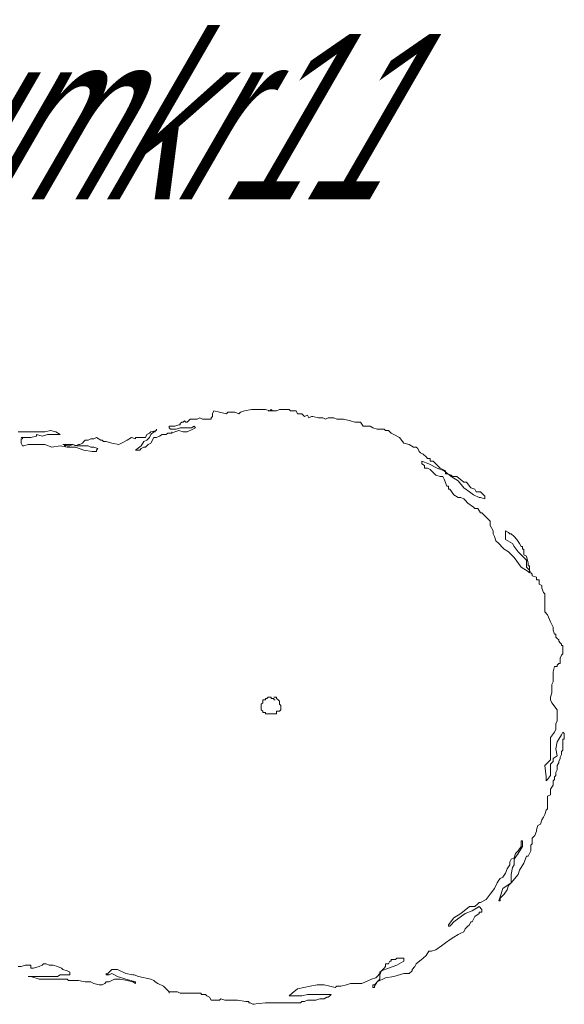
# Model space of a CAD drawing. Extents: x 12.9 to 34.2, y -51.7 to -4.
# Tile 22 of 75: x 32.7 to 33.8, y -35.6 to -33.5. Entities that reach past the tile are written whole.
import ezdxf
from ezdxf.enums import TextEntityAlignment as Align

# ---------------------------------------------------------------- set-up
doc = ezdxf.new("R2010")
doc.units = 0
doc.header["$MEASUREMENT"] = 0
doc.linetypes.add('AUSGEZOGEN', pattern=[0])
doc.layers.add('BLÄTTER', color=64, linetype='CONTINUOUS', lineweight=13)
doc.layers.add('FREIER_TEXT', color=7, linetype='AUSGEZOGEN')

msp = doc.modelspace()

# ---------------------------------------------------------------- linework, layer by layer
at = {"layer": 'BLÄTTER'}
for p, q in [((33.0811, -34.37325), (33.0781, -34.3792)), ((33.0929, -34.3762), (33.0811, -34.37325)), ((33.1077, -34.3792), (33.0929, -34.3762)), ((33.11065, -34.3762), (33.1077, -34.3792)), ((33.1254, -34.3762), (33.11065, -34.3762)), ((33.1343, -34.3792), (33.1254, -34.3762)), ((33.13725, -34.3762), (33.1343, -34.3792)), ((33.1461, -34.37325), (33.13725, -34.3762)), ((33.1609, -34.3703), (33.1461, -34.37325)), ((33.16975, -34.3703), (33.1609, -34.3703)), ((33.1816, -34.3703), (33.16975, -34.3703)), ((33.19045, -34.3703), (33.1816, -34.3703)), ((33.19935, -34.37325), (33.19045, -34.3703)), ((33.19935, -34.37325), (33.19635, -34.37325)), ((33.2023, -34.3703), (33.19935, -34.37325)), ((33.2082, -34.37325), (33.19935, -34.37325)), ((33.20525, -34.37325), (33.2023, -34.3703)), ((33.2082, -34.37325), (33.20525, -34.37325)), ((33.21115, -34.37325), (33.2082, -34.37325)), ((33.2141, -34.37325), (33.21115, -34.37325)), ((33.22, -34.3703), (33.2141, -34.37325)), ((33.22595, -34.3703), (33.22, -34.3703)), ((33.2289, -34.3703), (33.22595, -34.3703)), ((33.2348, -34.3703), (33.2289, -34.3703)), ((33.2407, -34.3703), (33.2348, -34.3703)), ((33.24365, -34.37325), (33.2407, -34.3703)), ((33.2496, -34.37325), (33.24365, -34.37325)), ((33.2555, -34.37325), (33.2496, -34.37325)), ((33.25845, -34.3792), (33.2555, -34.37325)), ((33.0131, -34.3969), (33.01015, -34.39985)), ((33.01605, -34.3969), (33.0131, -34.3969)), ((33.019, -34.39395), (33.01605, -34.3969)), ((33.02195, -34.3969), (33.019, -34.39395)), ((33.0249, -34.3969), (33.02195, -34.3969)), ((33.02785, -34.39395), (33.0249, -34.3969)), ((33.0308, -34.391), (33.02785, -34.39395)), ((33.0338, -34.391), (33.0308, -34.391)), ((33.03675, -34.391), (33.0338, -34.391)), ((33.0397, -34.391), (33.03675, -34.391)), ((33.0456, -34.391), (33.0397, -34.391)), ((33.0515, -34.38805), (33.0456, -34.391)), ((33.05745, -34.391), (33.0515, -34.38805)), ((33.06335, -34.391), (33.05745, -34.391)), ((33.06925, -34.391), (33.06335, -34.391)), ((33.07515, -34.391), (33.06925, -34.391)), ((33.0781, -34.3851), (33.07515, -34.38805)), ((33.07515, -34.38805), (33.07515, -34.391)), ((33.0781, -34.3792), (33.0781, -34.3851)), ((33.26435, -34.3792), (33.25845, -34.3792)), ((33.2673, -34.3792), (33.26435, -34.3792)), ((33.2703, -34.38215), (33.2673, -34.3792)), ((33.27325, -34.3851), (33.2703, -34.38215)), ((33.27915, -34.38215), (33.27325, -34.3851)), ((33.2821, -34.38805), (33.27915, -34.38215)), ((33.288, -34.3851), (33.2821, -34.38805)), ((33.29095, -34.3851), (33.288, -34.3851)), ((33.3028, -34.38805), (33.29095, -34.3851)), ((33.31165, -34.38805), (33.3028, -34.38805)), ((33.3176, -34.391), (33.31165, -34.38805)), ((33.3235, -34.38805), (33.3176, -34.391)), ((33.3353, -34.38805), (33.3235, -34.38805)), ((33.34125, -34.391), (33.3353, -34.38805)), ((33.356, -34.391), (33.34125, -34.391)), ((33.3708, -34.39395), (33.356, -34.391)), ((33.37965, -34.3969), (33.3708, -34.39395)), ((33.3826, -34.3969), (33.37965, -34.3969)), ((33.3915, -34.3969), (33.3826, -34.3969)), ((33.3974, -34.4058), (33.3915, -34.3969)), ((32.67905, -34.4176), (32.6672, -34.4176)), ((32.69675, -34.4176), (32.67905, -34.4176)), ((32.71155, -34.4176), (32.69675, -34.4176)), ((32.72335, -34.4176), (32.71155, -34.4176)), ((32.7352, -34.41465), (32.72335, -34.4176)), ((32.747, -34.4176), (32.7352, -34.41465)), ((32.7559, -34.4235), (32.747, -34.4176)), ((32.94805, -34.4176), (32.9451, -34.42055)), ((32.95985, -34.41465), (32.94805, -34.4176)), ((32.94805, -34.4235), (32.95395, -34.4176)), ((32.95395, -34.4176), (32.9569, -34.4176)), ((32.9569, -34.4176), (32.95985, -34.4117)), ((32.95985, -34.4117), (32.95985, -34.41465)), ((32.95985, -34.41465), (32.95985, -34.4117)), ((32.95985, -34.4117), (32.95985, -34.41465)), ((32.95985, -34.41465), (32.95985, -34.4117)), ((32.95985, -34.4117), (32.95985, -34.41465)), ((32.9924, -34.4058), (32.9865, -34.4058)), ((32.9865, -34.4058), (32.9865, -34.40875)), ((32.9865, -34.40875), (32.98945, -34.4117)), ((32.98945, -34.4117), (33.00125, -34.4117)), ((32.9983, -34.4058), (32.9924, -34.4058)), ((32.9983, -34.4176), (32.9924, -34.42055)), ((32.9924, -34.42055), (32.9924, -34.4176)), ((32.9924, -34.4176), (32.9924, -34.42055)), ((33.00715, -34.40285), (32.9983, -34.4058)), ((33.00715, -34.41465), (32.9983, -34.4176)), ((33.00125, -34.4117), (33.01015, -34.40875)), ((33.01015, -34.40285), (33.00715, -34.40285)), ((33.01605, -34.4176), (33.00715, -34.41465)), ((33.01015, -34.39985), (33.01015, -34.40285)), ((33.01015, -34.40875), (33.0131, -34.40875)), ((33.0131, -34.40875), (33.01605, -34.40875)), ((33.01605, -34.40875), (33.0249, -34.40875)), ((33.0249, -34.4176), (33.01605, -34.4176)), ((33.0249, -34.40875), (33.0338, -34.40875)), ((33.03675, -34.4117), (33.0249, -34.4176)), ((33.0338, -34.40875), (33.0397, -34.4058)), ((33.04265, -34.40875), (33.03675, -34.4117)), ((33.0397, -34.4058), (33.04265, -34.40875)), ((33.40035, -34.4058), (33.3974, -34.4058)), ((33.40625, -34.4058), (33.40035, -34.4058)), ((33.4122, -34.4058), (33.40625, -34.4058)), ((33.4181, -34.40875), (33.4122, -34.4058)), ((33.42695, -34.4117), (33.4181, -34.40875)), ((33.4299, -34.4117), (33.42695, -34.4117)), ((33.43285, -34.4117), (33.4299, -34.4117)), ((33.44175, -34.4117), (33.43285, -34.4117)), ((33.4447, -34.41465), (33.44175, -34.4117)), ((33.44765, -34.41465), (33.4447, -34.41465)), ((33.4506, -34.41465), (33.44765, -34.41465)), ((33.4565, -34.42055), (33.4506, -34.41465)), ((32.67605, -34.42945), (32.6731, -34.42945)), ((32.6731, -34.42945), (32.67605, -34.42945)), ((32.6731, -34.4383), (32.6731, -34.4324)), ((32.6731, -34.4324), (32.67605, -34.4324)), ((32.6731, -34.44125), (32.6731, -34.4383)), ((32.67605, -34.4324), (32.67605, -34.42945)), ((32.67605, -34.42945), (32.6879, -34.42945)), ((32.6879, -34.42945), (32.6938, -34.42945)), ((32.6938, -34.42945), (32.70565, -34.4265)), ((32.70565, -34.4265), (32.70565, -34.4235)), ((32.70565, -34.4235), (32.71745, -34.4265)), ((32.71745, -34.4265), (32.7293, -34.4235)), ((32.7293, -34.4235), (32.73815, -34.4235)), ((32.73815, -34.4235), (32.74405, -34.4235)), ((32.74405, -34.4235), (32.75, -34.4235)), ((32.75, -34.4235), (32.7559, -34.4235)), ((32.80615, -34.4383), (32.8032, -34.44125)), ((32.8091, -34.43535), (32.80615, -34.4383)), ((32.815, -34.43535), (32.8091, -34.43535)), ((32.82095, -34.4324), (32.815, -34.43535)), ((32.82685, -34.4324), (32.82095, -34.4324)), ((32.83275, -34.42945), (32.82685, -34.4324)), ((32.8416, -34.43535), (32.83275, -34.42945)), ((32.8446, -34.43535), (32.8416, -34.43535)), ((32.84755, -34.4383), (32.8446, -34.43535)), ((32.85345, -34.4383), (32.84755, -34.4383)), ((32.86525, -34.44125), (32.85345, -34.4383)), ((32.8978, -34.43535), (32.88595, -34.44125)), ((32.90665, -34.42945), (32.8978, -34.43535)), ((32.91555, -34.4324), (32.90665, -34.42945)), ((32.9244, -34.42945), (32.91555, -34.42945)), ((32.91555, -34.42945), (32.91555, -34.4324)), ((32.92735, -34.42945), (32.9244, -34.42945)), ((32.9362, -34.42945), (32.92735, -34.42945)), ((32.92735, -34.44715), (32.93325, -34.4383)), ((32.93325, -34.4383), (32.9392, -34.43535)), ((32.9392, -34.4235), (32.9362, -34.42945)), ((32.9451, -34.42055), (32.9392, -34.4235)), ((32.9392, -34.43535), (32.9451, -34.42945)), ((32.9451, -34.42945), (32.94805, -34.4235)), ((32.95395, -34.42945), (32.94805, -34.44125)), ((32.95985, -34.42945), (32.95395, -34.42945)), ((32.9658, -34.4265), (32.95985, -34.42945)), ((32.9717, -34.4235), (32.9658, -34.4265)), ((32.98055, -34.4235), (32.9717, -34.4235)), ((32.9835, -34.42055), (32.98055, -34.4235)), ((32.9924, -34.42055), (32.9835, -34.42055)), ((33.46245, -34.4235), (33.4565, -34.42055)), ((33.47425, -34.42945), (33.46245, -34.4235)), ((33.48315, -34.44125), (33.47425, -34.42945)), ((32.67605, -34.44715), (32.6731, -34.44125)), ((32.67905, -34.44715), (32.67605, -34.44715)), ((32.6879, -34.4442), (32.67905, -34.44715)), ((32.6938, -34.4442), (32.6879, -34.4442)), ((32.70565, -34.4442), (32.6938, -34.4442)), ((32.71745, -34.4442), (32.70565, -34.4442)), ((32.72335, -34.4442), (32.71745, -34.4442)), ((32.73815, -34.45015), (32.72335, -34.4442)), ((32.7559, -34.44715), (32.73815, -34.45015)), ((32.77065, -34.45015), (32.7559, -34.44715)), ((32.76475, -34.4442), (32.7618, -34.4442)), ((32.7618, -34.4442), (32.76475, -34.4442)), ((32.77065, -34.44715), (32.76475, -34.4442)), ((32.76475, -34.4442), (32.7677, -34.44715)), ((32.76475, -34.44715), (32.76475, -34.4442)), ((32.76475, -34.4442), (32.77365, -34.4442)), ((32.7677, -34.44715), (32.76475, -34.44715)), ((32.7766, -34.44715), (32.77065, -34.44715)), ((32.7884, -34.45015), (32.77065, -34.45015)), ((32.77365, -34.4442), (32.77955, -34.4442)), ((32.7825, -34.4442), (32.7766, -34.44715)), ((32.77955, -34.4442), (32.7825, -34.4442)), ((32.7884, -34.44715), (32.7825, -34.4442)), ((32.7825, -34.4442), (32.79135, -34.44715)), ((32.7943, -34.4442), (32.7884, -34.44715)), ((32.80615, -34.45605), (32.7884, -34.45015)), ((32.79135, -34.44715), (32.7943, -34.44715)), ((32.7973, -34.4442), (32.7943, -34.4442)), ((32.7943, -34.44715), (32.8032, -34.44715)), ((32.8032, -34.44125), (32.7973, -34.4442)), ((32.8032, -34.44715), (32.815, -34.44715)), ((32.8239, -34.459), (32.80615, -34.45605)), ((32.815, -34.44715), (32.82095, -34.45015)), ((32.82095, -34.45015), (32.82685, -34.45015)), ((32.83275, -34.459), (32.8239, -34.459)), ((32.82685, -34.45015), (32.8357, -34.4531)), ((32.8357, -34.4531), (32.83275, -34.45605)), ((32.83275, -34.45605), (32.83275, -34.459)), ((32.88005, -34.4442), (32.86525, -34.44125)), ((32.88595, -34.44125), (32.88005, -34.4442)), ((32.91555, -34.45605), (32.92735, -34.44715)), ((32.9185, -34.45605), (32.91555, -34.45605)), ((32.9244, -34.45605), (32.9185, -34.45605)), ((32.92735, -34.4531), (32.9244, -34.45605)), ((32.93325, -34.45015), (32.92735, -34.4531)), ((32.9362, -34.45015), (32.93325, -34.45015)), ((32.9392, -34.44715), (32.9362, -34.45015)), ((32.94215, -34.4442), (32.9392, -34.44715)), ((32.94805, -34.44125), (32.94215, -34.4442)), ((33.49495, -34.4442), (33.48315, -34.44125)), ((33.5038, -34.45015), (33.49495, -34.4442)), ((33.50975, -34.45015), (33.5038, -34.45015)), ((33.5127, -34.4531), (33.50975, -34.45015)), ((33.51565, -34.459), (33.5127, -34.4531)), ((33.5186, -34.46195), (33.51565, -34.459)), ((33.5245, -34.4649), (33.5186, -34.46195)), ((33.52155, -34.4856), (33.52155, -34.4797)), ((33.52155, -34.4797), (33.52155, -34.48265)), ((33.52155, -34.48265), (33.52155, -34.4797)), ((33.52155, -34.4797), (33.53635, -34.4856)), ((33.53045, -34.4708), (33.5245, -34.4649)), ((33.5334, -34.4738), (33.53045, -34.4708)), ((33.53635, -34.4738), (33.5334, -34.4738)), ((33.5393, -34.4738), (33.53635, -34.4738)), ((33.5393, -34.4797), (33.5393, -34.4738)), ((33.5452, -34.4797), (33.5393, -34.4797)), ((33.56, -34.49445), (33.5452, -34.4797)), ((33.52745, -34.48855), (33.52155, -34.4856)), ((33.52745, -34.49445), (33.52745, -34.48855)), ((33.5334, -34.49445), (33.52745, -34.49445)), ((33.5393, -34.49745), (33.5334, -34.49445)), ((33.53635, -34.4856), (33.5541, -34.49445)), ((33.5452, -34.50335), (33.5393, -34.49745)), ((33.5541, -34.49445), (33.56885, -34.5004)), ((33.5718, -34.5004), (33.56, -34.49445)), ((33.56885, -34.5004), (33.58365, -34.5122)), ((33.5718, -34.5063), (33.5718, -34.5004)), ((33.54815, -34.5063), (33.5452, -34.50335)), ((33.5511, -34.50925), (33.54815, -34.5063)), ((33.56, -34.5122), (33.5511, -34.50925)), ((33.5659, -34.5122), (33.56, -34.5122)), ((33.56885, -34.5181), (33.5659, -34.5122)), ((33.57475, -34.5329), (33.56885, -34.5181)), ((33.57475, -34.5063), (33.5718, -34.5063)), ((33.58365, -34.50925), (33.57475, -34.5063)), ((33.5866, -34.5122), (33.58365, -34.50925)), ((33.58365, -34.5122), (33.5984, -34.5211)), ((33.59545, -34.5122), (33.5866, -34.5122)), ((33.61025, -34.52405), (33.59545, -34.5122)), ((33.5984, -34.5211), (33.61025, -34.53585)), ((33.57775, -34.5329), (33.57475, -34.5329)), ((33.57775, -34.53585), (33.57775, -34.5329)), ((33.57775, -34.5388), (33.57775, -34.53585)), ((33.5807, -34.5388), (33.57775, -34.5388)), ((33.58955, -34.55065), (33.5807, -34.5388)), ((33.61615, -34.52405), (33.61025, -34.52405)), ((33.61025, -34.53585), (33.62205, -34.54475)), ((33.62505, -34.53585), (33.61615, -34.52405)), ((33.6339, -34.5388), (33.62505, -34.53585)), ((33.63685, -34.54475), (33.6339, -34.5388)), ((33.5984, -34.55655), (33.58955, -34.55065)), ((33.60435, -34.55655), (33.5984, -34.55655)), ((33.61025, -34.5595), (33.60435, -34.55655)), ((33.6132, -34.56245), (33.61025, -34.5595)), ((33.6191, -34.56835), (33.6132, -34.56245)), ((33.62205, -34.54475), (33.63095, -34.55065)), ((33.63095, -34.55065), (33.64275, -34.55655)), ((33.6457, -34.54475), (33.63685, -34.54475)), ((33.64275, -34.55655), (33.6457, -34.55655)), ((33.6546, -34.5536), (33.6457, -34.54475)), ((33.6457, -34.55655), (33.6546, -34.5595)), ((33.6546, -34.5595), (33.6546, -34.5536)), ((33.63095, -34.57725), (33.6191, -34.56835)), ((33.6339, -34.5802), (33.63095, -34.57725)), ((33.6398, -34.5802), (33.6339, -34.5802)), ((33.6457, -34.58905), (33.6398, -34.5802)), ((33.6487, -34.58905), (33.6457, -34.58905)), ((33.65755, -34.59795), (33.6487, -34.58905)), ((33.66345, -34.60385), (33.65755, -34.59795)), ((33.6664, -34.6068), (33.66345, -34.60385)), ((33.6664, -34.61565), (33.6664, -34.6068)), ((33.67235, -34.6275), (33.6664, -34.61565)), ((33.67235, -34.63045), (33.67235, -34.6275)), ((33.67235, -34.6275), (33.67235, -34.63045)), ((33.67235, -34.63045), (33.67235, -34.6275)), ((33.67235, -34.6334), (33.67235, -34.63045)), ((33.6753, -34.6393), (33.67235, -34.6334)), ((33.67825, -34.6482), (33.6753, -34.6393)), ((33.68415, -34.6541), (33.67825, -34.6482)), ((33.70485, -34.63045), (33.69895, -34.6275)), ((33.69895, -34.6275), (33.69895, -34.63635)), ((33.69895, -34.63635), (33.69895, -34.64525)), ((33.69895, -34.64525), (33.7137, -34.6541)), ((33.7078, -34.6334), (33.70485, -34.63045)), ((33.71075, -34.6334), (33.7078, -34.6334)), ((33.71665, -34.6393), (33.71075, -34.6334)), ((33.7226, -34.64525), (33.71665, -34.6393)), ((33.7285, -34.6541), (33.7226, -34.64525)), ((33.6871, -34.65705), (33.68415, -34.6541)), ((33.69005, -34.66), (33.6871, -34.65705)), ((33.696, -34.66595), (33.69005, -34.66)), ((33.70485, -34.67185), (33.696, -34.66595)), ((33.7137, -34.6541), (33.71665, -34.66)), ((33.71665, -34.66), (33.72555, -34.67185)), ((33.73145, -34.66), (33.7285, -34.6541)), ((33.7344, -34.66), (33.73145, -34.66)), ((33.7344, -34.66295), (33.7344, -34.66)), ((33.7344, -34.66595), (33.7344, -34.66295)), ((33.73735, -34.66595), (33.7344, -34.66595)), ((33.73735, -34.67775), (33.73735, -34.66595)), ((33.71665, -34.68365), (33.70485, -34.67185)), ((33.73145, -34.70435), (33.71665, -34.68365)), ((33.72555, -34.67185), (33.73735, -34.68365)), ((33.7433, -34.6807), (33.73735, -34.67775)), ((33.73735, -34.68365), (33.7433, -34.6896)), ((33.74625, -34.6955), (33.7433, -34.6807)), ((33.7433, -34.6896), (33.7433, -34.69255)), ((33.74625, -34.71325), (33.73145, -34.70435)), ((33.7433, -34.69255), (33.7433, -34.70435)), ((33.7433, -34.70435), (33.7492, -34.71025)), ((33.74625, -34.7014), (33.74625, -34.6955)), ((33.7492, -34.7014), (33.74625, -34.7014)), ((33.7492, -34.70435), (33.7492, -34.7014)), ((33.7492, -34.71025), (33.7492, -34.70435)), ((33.75215, -34.7162), (33.7492, -34.71025)), ((33.7492, -34.71025), (33.7492, -34.7162)), ((33.7492, -34.7162), (33.74625, -34.71325)), ((33.7551, -34.71915), (33.75215, -34.7162)), ((33.7551, -34.7221), (33.7551, -34.71915)), ((33.76395, -34.72505), (33.7551, -34.7221)), ((33.76395, -34.73095), (33.76395, -34.72505)), ((33.76695, -34.73095), (33.76395, -34.73095)), ((33.7699, -34.73095), (33.76695, -34.73095)), ((33.7699, -34.73985), (33.7699, -34.73095)), ((33.7758, -34.7428), (33.7699, -34.73985)), ((33.7758, -34.7487), (33.7758, -34.7428)), ((33.77875, -34.75755), (33.7758, -34.7487)), ((33.7817, -34.76055), (33.77875, -34.75755)), ((33.7817, -34.76645), (33.7817, -34.76055)), ((33.7817, -34.7753), (33.7817, -34.76645)), ((33.7817, -34.77825), (33.7817, -34.7753)), ((33.7817, -34.79305), (33.7817, -34.77825)), ((33.7817, -34.79895), (33.7817, -34.79305)), ((33.7876, -34.80485), (33.7817, -34.79895)), ((33.79355, -34.81965), (33.7876, -34.80485)), ((33.79945, -34.83145), (33.79355, -34.81965)), ((33.79945, -34.8374), (33.79945, -34.83145)), ((33.8024, -34.84625), (33.79945, -34.8374)), ((33.80535, -34.84625), (33.8024, -34.84625)), ((33.80535, -34.85215), (33.80535, -34.84625)), ((33.8083, -34.8551), (33.80535, -34.85215)), ((33.81125, -34.8581), (33.8083, -34.8551)), ((33.81125, -34.86105), (33.81125, -34.8581)), ((33.81425, -34.864), (33.81125, -34.86105)), ((33.8172, -34.86695), (33.81425, -34.864)), ((33.8172, -34.8699), (33.8172, -34.86695)), ((33.82015, -34.8699), (33.8172, -34.8699)), ((33.82015, -34.87875), (33.82015, -34.8699)), ((33.81425, -34.8965), (33.8172, -34.8906)), ((33.81425, -34.9024), (33.81425, -34.8965)), ((33.8172, -34.8906), (33.82015, -34.88765)), ((33.82015, -34.8847), (33.82015, -34.87875)), ((33.82015, -34.88765), (33.82015, -34.8847)), ((33.79945, -34.92605), (33.8024, -34.91425)), ((33.8024, -34.91425), (33.8083, -34.91425)), ((33.8083, -34.9113), (33.81125, -34.90835)), ((33.8083, -34.91425), (33.8083, -34.9113)), ((33.81125, -34.90835), (33.81425, -34.90835)), ((33.81425, -34.90835), (33.81425, -34.9024)), ((33.79945, -34.932), (33.79945, -34.92605)), ((33.79945, -34.94675), (33.79945, -34.932)), ((33.7965, -34.9527), (33.79945, -34.94675)), ((33.7965, -34.9586), (33.7965, -34.9527)), ((33.7965, -34.9704), (33.7965, -34.9586)), ((33.19635, -34.9793), (33.1934, -34.98225)), ((33.19935, -34.9793), (33.19635, -34.9793)), ((33.2023, -34.9793), (33.19935, -34.9793)), ((33.2023, -34.98225), (33.2023, -34.9793)), ((33.21115, -34.9793), (33.2082, -34.9793)), ((33.2141, -34.9793), (33.21115, -34.9793)), ((33.2141, -34.98225), (33.2141, -34.9793)), ((33.79355, -34.9793), (33.7965, -34.9704)), ((33.79355, -34.9852), (33.79355, -34.9793)), ((33.18455, -34.9911), (33.1816, -34.99405)), ((33.1816, -34.99405), (33.1816, -34.997)), ((33.1816, -34.997), (33.1816, -35)), ((33.1816, -35), (33.1816, -35.00295)), ((33.1875, -34.9852), (33.18455, -34.9852)), ((33.18455, -34.9852), (33.18455, -34.98815)), ((33.18455, -34.98815), (33.18455, -34.9911)), ((33.19045, -34.9852), (33.1875, -34.9852)), ((33.1934, -34.98225), (33.19045, -34.98225)), ((33.19045, -34.98225), (33.19045, -34.9852)), ((33.2082, -34.98225), (33.2023, -34.98225)), ((33.2082, -34.9852), (33.2082, -34.98225)), ((33.21115, -34.9852), (33.2082, -34.9852)), ((33.21705, -34.9852), (33.2141, -34.98225)), ((33.22, -34.98815), (33.21705, -34.9852)), ((33.22, -34.9911), (33.22, -34.98815)), ((33.22, -34.99405), (33.22, -34.9911)), ((33.223, -34.997), (33.22, -34.99405)), ((33.223, -35), (33.223, -34.997)), ((33.223, -35.00295), (33.223, -35)), ((33.7965, -34.9911), (33.79355, -34.9852)), ((33.8083, -35.0059), (33.7965, -34.9911)), ((33.1816, -35.00295), (33.1816, -35.0059)), ((33.1816, -35.0059), (33.18455, -35.00885)), ((33.18455, -35.00885), (33.18455, -35.0118)), ((33.18455, -35.0118), (33.19045, -35.0118)), ((33.19045, -35.0118), (33.19045, -35.01475)), ((33.19045, -35.01475), (33.1934, -35.01475)), ((33.1934, -35.01475), (33.19635, -35.01475)), ((33.19635, -35.01475), (33.19935, -35.01475)), ((33.19935, -35.01475), (33.2023, -35.01475)), ((33.2023, -35.01475), (33.2082, -35.01475)), ((33.2082, -35.01475), (33.21115, -35.01475)), ((33.21115, -35.01475), (33.2141, -35.01475)), ((33.2141, -35.01475), (33.2141, -35.00885)), ((33.2141, -35.00885), (33.22, -35.00885)), ((33.22, -35.00885), (33.223, -35.0059)), ((33.223, -35.0059), (33.223, -35.00295)), ((33.8083, -35.0177), (33.8083, -35.0059)), ((33.8083, -35.02955), (33.8083, -35.0177)), ((33.80535, -35.03545), (33.8083, -35.02955)), ((33.80535, -35.04725), (33.80535, -35.03545)), ((33.79355, -35.065), (33.8024, -35.0532)), ((33.79355, -35.0739), (33.79355, -35.065)), ((33.8024, -35.0532), (33.80535, -35.04725)), ((33.8172, -35.0591), (33.81125, -35.06795)), ((33.82015, -35.0532), (33.8172, -35.0591)), ((33.8231, -35.05615), (33.82015, -35.0532)), ((33.8231, -35.06205), (33.8231, -35.05615)), ((33.8231, -35.06795), (33.8231, -35.06205)), ((33.79355, -35.0798), (33.79355, -35.0739)), ((33.79355, -35.08865), (33.79355, -35.0798)), ((33.8083, -35.0739), (33.80535, -35.08865)), ((33.81125, -35.06795), (33.8083, -35.0739)), ((33.82015, -35.0709), (33.82015, -35.06795)), ((33.82015, -35.06795), (33.8231, -35.06795)), ((33.82015, -35.0739), (33.82015, -35.0709)), ((33.82015, -35.07685), (33.82015, -35.0739)), ((33.82015, -35.0798), (33.82015, -35.07685)), ((33.82015, -35.0857), (33.82015, -35.0798)), ((33.82015, -35.0916), (33.82015, -35.0857)), ((33.79355, -35.1123), (33.79355, -35.08865)), ((33.8083, -35.10345), (33.79945, -35.10935)), ((33.80535, -35.08865), (33.8083, -35.10345)), ((33.81425, -35.1064), (33.8172, -35.1005)), ((33.81425, -35.10935), (33.81425, -35.1064)), ((33.8172, -35.09455), (33.82015, -35.0916)), ((33.8172, -35.1005), (33.8172, -35.09455)), ((33.7817, -35.12415), (33.79355, -35.1123)), ((33.78465, -35.1478), (33.7817, -35.12415)), ((33.79945, -35.11525), (33.79355, -35.1212)), ((33.79355, -35.1212), (33.79355, -35.1271)), ((33.79355, -35.1271), (33.79355, -35.13005)), ((33.79945, -35.10935), (33.79945, -35.11525)), ((33.8083, -35.12415), (33.81125, -35.1182)), ((33.8083, -35.133), (33.8083, -35.12415)), ((33.81125, -35.11525), (33.81425, -35.10935)), ((33.81125, -35.1182), (33.81125, -35.11525)), ((33.78465, -35.15665), (33.78465, -35.1478)), ((33.79355, -35.14485), (33.7876, -35.1537)), ((33.79355, -35.13005), (33.79355, -35.1389)), ((33.79355, -35.1389), (33.79355, -35.14485)), ((33.8024, -35.1478), (33.80535, -35.14485)), ((33.8024, -35.1537), (33.8024, -35.1478)), ((33.80535, -35.1389), (33.8083, -35.133)), ((33.80535, -35.14485), (33.80535, -35.1389)), ((33.7876, -35.1537), (33.78465, -35.15665)), ((33.79355, -35.1744), (33.79945, -35.1655)), ((33.79945, -35.15665), (33.8024, -35.1537)), ((33.79945, -35.1655), (33.79945, -35.15665)), ((33.7876, -35.18915), (33.79355, -35.1862)), ((33.7876, -35.1951), (33.7876, -35.18915)), ((33.79355, -35.1803), (33.79355, -35.1744)), ((33.79355, -35.1862), (33.79355, -35.1803)), ((33.7876, -35.19805), (33.7876, -35.1951)), ((33.7876, -35.20395), (33.7876, -35.19805)), ((33.7876, -35.2069), (33.7876, -35.20395)), ((33.7876, -35.20985), (33.7876, -35.2069)), ((33.7876, -35.2158), (33.7876, -35.20985)), ((33.77875, -35.2335), (33.7817, -35.2276)), ((33.7817, -35.2276), (33.78465, -35.21875)), ((33.78465, -35.21875), (33.7876, -35.2158)), ((33.76395, -35.2601), (33.76695, -35.25125)), ((33.76695, -35.25125), (33.77285, -35.2483)), ((33.77285, -35.2483), (33.7758, -35.2394)), ((33.7758, -35.2394), (33.77875, -35.2335)), ((33.7551, -35.27785), (33.761, -35.27195)), ((33.761, -35.27195), (33.76395, -35.26305)), ((33.76395, -35.26305), (33.76395, -35.2601)), ((33.73145, -35.2867), (33.73145, -35.28375)), ((33.73145, -35.28375), (33.7344, -35.28375)), ((33.73145, -35.2956), (33.73145, -35.2867)), ((33.7344, -35.28375), (33.7344, -35.2867)), ((33.7344, -35.2867), (33.7344, -35.2956)), ((33.75215, -35.29265), (33.7551, -35.2897)), ((33.75215, -35.30445), (33.75215, -35.29265)), ((33.7551, -35.2808), (33.7551, -35.27785)), ((33.7551, -35.2867), (33.7551, -35.2808)), ((33.7551, -35.2897), (33.7551, -35.2867)), ((33.71665, -35.31925), (33.71965, -35.31035)), ((33.72555, -35.31035), (33.71665, -35.3222)), ((33.71965, -35.31035), (33.72555, -35.30445)), ((33.72555, -35.30445), (33.73145, -35.2956)), ((33.7344, -35.2956), (33.72555, -35.31035)), ((33.74625, -35.3163), (33.75215, -35.30445)), ((33.7019, -35.3429), (33.7078, -35.334)), ((33.7078, -35.3281), (33.71075, -35.3222)), ((33.7078, -35.33105), (33.7078, -35.3281)), ((33.7078, -35.334), (33.7078, -35.33105)), ((33.71075, -35.3222), (33.71665, -35.31925)), ((33.71665, -35.334), (33.7137, -35.33995)), ((33.71665, -35.3222), (33.71665, -35.334)), ((33.7285, -35.34585), (33.73735, -35.33105)), ((33.73735, -35.33105), (33.7433, -35.3163)), ((33.7433, -35.3163), (33.74625, -35.3163)), ((33.693, -35.36065), (33.69895, -35.35175)), ((33.69895, -35.35175), (33.7019, -35.3429)), ((33.7137, -35.33995), (33.71075, -35.3547)), ((33.71075, -35.3547), (33.71075, -35.3695)), ((33.71075, -35.37245), (33.72555, -35.3547)), ((33.72555, -35.3547), (33.7285, -35.34585)), ((33.6753, -35.3843), (33.6812, -35.37245)), ((33.6812, -35.37245), (33.68415, -35.36655)), ((33.68415, -35.36655), (33.6871, -35.3636)), ((33.6871, -35.3636), (33.693, -35.36065)), ((33.693, -35.3843), (33.71075, -35.37245)), ((33.71075, -35.37245), (33.70485, -35.37835)), ((33.71075, -35.3695), (33.71075, -35.37245)), ((33.65755, -35.40795), (33.6664, -35.3961)), ((33.6664, -35.3961), (33.6753, -35.3843)), ((33.6871, -35.402), (33.693, -35.3843)), ((33.696, -35.3961), (33.6871, -35.40495)), ((33.7019, -35.38725), (33.696, -35.3961)), ((33.70485, -35.37835), (33.7019, -35.38725)), ((33.6339, -35.4227), (33.6398, -35.4168)), ((33.6398, -35.4168), (33.64275, -35.41385)), ((33.64275, -35.41385), (33.6457, -35.41385)), ((33.6457, -35.41385), (33.65755, -35.40795)), ((33.68415, -35.4109), (33.6871, -35.402)), ((33.6871, -35.4109), (33.68415, -35.4109)), ((33.6871, -35.40495), (33.6871, -35.4109)), ((33.6132, -35.4375), (33.58955, -35.4552)), ((33.58955, -35.44635), (33.60435, -35.4375)), ((33.60435, -35.4375), (33.62205, -35.4227)), ((33.628, -35.4316), (33.6132, -35.4375)), ((33.62205, -35.4227), (33.6339, -35.4227)), ((33.64275, -35.4227), (33.628, -35.4316)), ((33.6339, -35.4434), (33.64275, -35.4375)), ((33.6487, -35.4286), (33.64275, -35.4227)), ((33.64275, -35.4375), (33.64275, -35.43455)), ((33.64275, -35.43455), (33.6487, -35.43455)), ((33.6487, -35.43455), (33.6487, -35.4286)), ((33.57775, -35.46115), (33.58955, -35.44635)), ((33.57775, -35.4641), (33.57775, -35.46115)), ((33.58365, -35.46115), (33.5807, -35.4641)), ((33.58955, -35.4552), (33.58365, -35.46115)), ((33.6191, -35.4641), (33.62205, -35.46115)), ((33.62205, -35.46115), (33.62505, -35.4552)), ((33.62505, -35.4552), (33.628, -35.4552)), ((33.628, -35.4552), (33.63095, -35.4493)), ((33.63095, -35.4493), (33.6339, -35.4434)), ((33.5807, -35.4641), (33.57775, -35.4641)), ((33.58955, -35.48775), (33.5984, -35.48185)), ((33.5984, -35.48185), (33.60435, -35.47885)), ((33.60435, -35.47885), (33.61025, -35.4759)), ((33.61025, -35.4759), (33.6132, -35.47)), ((33.6132, -35.47), (33.6191, -35.4641)), ((33.56295, -35.5055), (33.5718, -35.49955)), ((33.5718, -35.49955), (33.58365, -35.4907)), ((33.58365, -35.4907), (33.58955, -35.48775)), ((33.53045, -35.52615), (33.53635, -35.5173)), ((33.53635, -35.5173), (33.54225, -35.5173)), ((33.54225, -35.5173), (33.5511, -35.51435)), ((33.5511, -35.51435), (33.56295, -35.5055)), ((32.71745, -35.54685), (32.7204, -35.5439)), ((32.7204, -35.5439), (32.72635, -35.5439)), ((32.72635, -35.5439), (32.73225, -35.54685)), ((33.4447, -35.5498), (33.4447, -35.5439)), ((33.4447, -35.5439), (33.4506, -35.5439)), ((33.4506, -35.5439), (33.45355, -35.538)), ((33.45355, -35.538), (33.4565, -35.538)), ((33.4565, -35.538), (33.4565, -35.53505)), ((33.4565, -35.53505), (33.4654, -35.53505)), ((33.4654, -35.53505), (33.46835, -35.5321)), ((33.46835, -35.5321), (33.47425, -35.5321)), ((33.48315, -35.538), (33.46835, -35.54685)), ((33.47425, -35.5321), (33.4772, -35.5321)), ((33.4772, -35.5321), (33.48315, -35.5321)), ((33.48315, -35.5321), (33.48315, -35.538)), ((33.5068, -35.5498), (33.50975, -35.5439)), ((33.50975, -35.5439), (33.5245, -35.5321)), ((33.5245, -35.5321), (33.53045, -35.52615)), ((32.6672, -35.5498), (32.6731, -35.5498)), ((32.6731, -35.5498), (32.682, -35.54685)), ((32.682, -35.54685), (32.68495, -35.54685)), ((32.68495, -35.54685), (32.6938, -35.54685)), ((32.6938, -35.54685), (32.6938, -35.5498)), ((32.6938, -35.5498), (32.6938, -35.5528)), ((32.6938, -35.5528), (32.6997, -35.5528)), ((32.6997, -35.5528), (32.71155, -35.5498)), ((32.71155, -35.5498), (32.71745, -35.54685)), ((32.73225, -35.54685), (32.7411, -35.54685)), ((32.7411, -35.54685), (32.75, -35.5498)), ((32.75, -35.5498), (32.75885, -35.5528)), ((32.75885, -35.5528), (32.7618, -35.55575)), ((32.7618, -35.55575), (32.77065, -35.5587)), ((32.77065, -35.5587), (32.7766, -35.56165)), ((32.7766, -35.56165), (32.7766, -35.5646)), ((32.7766, -35.5646), (32.7766, -35.56755)), ((32.8564, -35.56755), (32.85345, -35.5646)), ((32.85345, -35.5646), (32.85345, -35.56755)), ((32.8564, -35.5646), (32.85935, -35.56165)), ((32.8564, -35.56755), (32.8564, -35.5646)), ((32.85935, -35.56165), (32.86525, -35.55575)), ((32.86525, -35.5646), (32.85935, -35.56755)), ((32.86525, -35.55575), (32.8771, -35.55575)), ((32.8712, -35.56755), (32.86525, -35.5646)), ((32.8771, -35.55575), (32.89485, -35.5646)), ((32.89485, -35.5646), (32.9096, -35.56755)), ((33.42695, -35.5705), (33.43285, -35.5646)), ((33.43285, -35.56165), (33.43585, -35.5587)), ((33.43585, -35.5587), (33.43285, -35.56755)), ((33.43285, -35.5646), (33.43285, -35.56165)), ((33.43585, -35.5587), (33.44175, -35.5528)), ((33.4506, -35.5528), (33.43585, -35.5587)), ((33.44175, -35.5528), (33.4447, -35.5498)), ((33.46835, -35.54685), (33.4506, -35.5528)), ((33.46245, -35.5705), (33.48315, -35.5646)), ((33.48315, -35.5646), (33.48905, -35.5646)), ((33.48905, -35.5646), (33.49495, -35.5646)), ((33.49495, -35.5646), (33.50085, -35.5587)), ((33.50085, -35.55575), (33.5068, -35.5498)), ((33.50085, -35.5587), (33.50085, -35.55575)), ((32.6938, -35.5705), (32.6879, -35.5705)), ((32.6879, -35.5705), (32.6938, -35.5705)), ((32.69675, -35.5705), (32.6938, -35.5705)), ((32.6938, -35.5705), (32.71155, -35.57645)), ((32.7027, -35.5705), (32.69675, -35.5705)), ((32.71155, -35.5705), (32.7027, -35.5705)), ((32.7204, -35.5705), (32.71155, -35.5705)), ((32.71155, -35.57645), (32.7352, -35.57645)), ((32.73225, -35.5705), (32.7204, -35.5705)), ((32.7411, -35.5705), (32.73225, -35.5705)), ((32.7352, -35.57645), (32.7618, -35.57645)), ((32.75, -35.5705), (32.7411, -35.5705)), ((32.7559, -35.56755), (32.75, -35.5705)), ((32.75885, -35.56755), (32.7559, -35.56755)), ((32.7677, -35.56755), (32.75885, -35.56755)), ((32.7618, -35.57645), (32.77065, -35.57645)), ((32.7766, -35.56755), (32.7677, -35.56755)), ((32.77065, -35.57645), (32.77365, -35.5794)), ((32.77365, -35.5794), (32.77955, -35.5794)), ((32.77955, -35.5794), (32.79135, -35.5794)), ((32.79135, -35.5794), (32.7943, -35.5794)), ((32.7943, -35.5794), (32.8091, -35.58235)), ((32.8091, -35.58235), (32.82095, -35.58235)), ((32.82095, -35.58235), (32.82685, -35.5853)), ((32.82685, -35.5853), (32.83865, -35.58825)), ((32.8446, -35.58825), (32.8505, -35.5853)), ((32.8505, -35.5853), (32.85345, -35.58235)), ((32.85345, -35.56755), (32.8564, -35.56755)), ((32.85345, -35.58235), (32.85935, -35.58235)), ((32.85935, -35.56755), (32.8564, -35.56755)), ((32.85935, -35.58235), (32.8712, -35.57645)), ((32.8771, -35.5705), (32.8712, -35.56755)), ((32.8712, -35.57645), (32.88005, -35.57645)), ((32.89485, -35.57645), (32.8771, -35.5705)), ((32.88005, -35.57645), (32.883, -35.57645)), ((32.883, -35.57645), (32.8978, -35.5794)), ((32.91555, -35.58235), (32.89485, -35.57645)), ((32.8978, -35.5794), (32.9096, -35.58235)), ((32.9096, -35.56755), (32.91255, -35.56755)), ((32.9096, -35.58235), (32.91555, -35.5853)), ((32.91255, -35.56755), (32.92145, -35.5705)), ((32.91555, -35.5853), (32.91555, -35.58235)), ((32.92145, -35.5705), (32.94805, -35.57645)), ((32.94805, -35.57645), (32.95395, -35.5794)), ((32.95395, -35.5794), (32.9569, -35.58235)), ((32.9569, -35.58235), (32.96285, -35.5853)), ((32.96285, -35.5853), (32.97465, -35.5912)), ((33.3619, -35.58825), (33.3708, -35.5853)), ((33.3708, -35.5853), (33.39445, -35.5853)), ((33.39445, -35.5853), (33.41515, -35.57645)), ((33.41515, -35.57645), (33.424, -35.57345)), ((33.42105, -35.5912), (33.42695, -35.58235)), ((33.424, -35.5853), (33.42105, -35.58825)), ((33.424, -35.57345), (33.42695, -35.5705)), ((33.42695, -35.58235), (33.424, -35.5853)), ((33.42695, -35.58235), (33.4447, -35.57345)), ((33.4299, -35.5794), (33.42695, -35.58235)), ((33.43285, -35.57645), (33.4299, -35.5794)), ((33.43285, -35.56755), (33.43285, -35.5705)), ((33.43285, -35.5705), (33.43285, -35.57345)), ((33.43285, -35.57345), (33.43285, -35.57645)), ((33.4447, -35.57345), (33.46245, -35.5705)), ((32.83865, -35.58825), (32.8446, -35.58825)), ((32.97465, -35.5912), (32.98055, -35.5971)), ((32.98055, -35.5971), (32.9865, -35.60305)), ((32.9865, -35.60305), (32.9865, -35.606)), ((32.9865, -35.606), (32.9865, -35.60305)), ((32.9865, -35.60305), (32.9924, -35.60305)), ((32.9924, -35.60305), (33.0042, -35.60305)), ((33.0042, -35.60305), (33.01015, -35.606)), ((33.01015, -35.606), (33.019, -35.606)), ((33.019, -35.606), (33.02785, -35.606)), ((33.02785, -35.606), (33.0308, -35.606)), ((33.0308, -35.606), (33.04265, -35.606)), ((33.04265, -35.606), (33.05445, -35.606)), ((33.05445, -35.606), (33.05445, -35.60895)), ((33.2407, -35.6119), (33.24665, -35.606)), ((33.24665, -35.606), (33.25845, -35.5971)), ((33.25845, -35.5971), (33.28505, -35.5912)), ((33.28505, -35.5912), (33.29985, -35.58825)), ((33.29985, -35.58825), (33.3146, -35.58825)), ((33.3146, -35.58825), (33.32645, -35.5912)), ((33.32645, -35.5912), (33.33825, -35.59415)), ((33.33825, -35.59415), (33.34125, -35.5912)), ((33.34125, -35.5912), (33.3501, -35.5912)), ((33.3501, -35.5912), (33.3619, -35.58825)), ((33.42105, -35.58825), (33.4181, -35.58825)), ((33.4181, -35.58825), (33.4181, -35.5912)), ((33.4181, -35.5912), (33.4181, -35.59415)), ((33.4181, -35.59415), (33.42105, -35.59415)), ((33.42105, -35.59415), (33.42105, -35.5912)), ((33.05445, -35.60895), (33.06335, -35.60895)), ((33.06335, -35.60895), (33.0663, -35.6119)), ((33.0663, -35.6119), (33.0722, -35.61485)), ((33.0722, -35.61485), (33.07515, -35.62075)), ((33.07515, -35.62075), (33.0781, -35.62075)), ((33.0781, -35.62075), (33.07515, -35.62075)), ((33.07515, -35.62075), (33.0781, -35.62075)), ((33.0781, -35.62075), (33.087, -35.62075)), ((33.087, -35.62075), (33.0929, -35.62075)), ((33.0929, -35.62075), (33.09585, -35.6178)), ((33.09585, -35.6178), (33.10475, -35.62075)), ((33.10475, -35.62075), (33.11065, -35.62075)), ((33.11065, -35.62075), (33.1195, -35.62075)), ((33.1195, -35.62075), (33.1254, -35.62075)), ((33.1254, -35.62075), (33.1284, -35.62075)), ((33.1284, -35.62075), (33.13135, -35.62075)), ((33.13135, -35.62075), (33.14905, -35.62375)), ((33.14905, -35.62375), (33.155, -35.62375)), ((33.155, -35.62375), (33.155, -35.6267)), ((33.155, -35.6267), (33.15795, -35.6267)), ((33.15795, -35.6267), (33.16385, -35.62965)), ((33.16385, -35.62965), (33.19045, -35.6267)), ((33.19045, -35.6267), (33.1934, -35.6267)), ((33.1934, -35.6267), (33.19935, -35.6267)), ((33.19935, -35.6267), (33.2023, -35.6267)), ((33.2023, -35.6267), (33.22, -35.6267)), ((33.22, -35.6267), (33.22595, -35.6267)), ((33.22595, -35.6267), (33.23185, -35.6267)), ((33.23185, -35.6267), (33.23775, -35.6267)), ((33.23775, -35.6267), (33.2407, -35.6267)), ((33.2496, -35.6119), (33.2407, -35.6119)), ((33.2407, -35.6267), (33.2555, -35.6267)), ((33.25845, -35.6119), (33.2496, -35.6119)), ((33.2555, -35.6267), (33.26435, -35.6267)), ((33.2614, -35.6119), (33.25845, -35.6119)), ((33.2673, -35.6119), (33.2614, -35.6119)), ((33.26435, -35.6267), (33.2673, -35.62375)), ((33.27915, -35.60895), (33.2673, -35.6119)), ((33.2673, -35.62375), (33.27325, -35.62375)), ((33.27325, -35.62375), (33.27915, -35.62075)), ((33.3028, -35.60895), (33.27915, -35.60895)), ((33.27915, -35.62075), (33.28505, -35.62075)), ((33.28505, -35.62075), (33.29095, -35.62075)), ((33.29095, -35.62075), (33.2969, -35.62075)), ((33.2969, -35.62075), (33.30575, -35.6178)), ((33.3176, -35.60895), (33.3028, -35.60895)), ((33.30575, -35.6178), (33.3146, -35.6178)), ((33.3146, -35.6178), (33.32055, -35.61485)), ((33.3294, -35.60895), (33.3176, -35.60895)), ((33.32055, -35.61485), (33.3235, -35.61485)), ((33.3235, -35.61485), (33.32645, -35.6119)), ((33.32645, -35.6119), (33.3294, -35.60895)), ((33.16385, -35.62965), (33.1668, -35.62965)), ((33.1668, -35.62965), (33.16385, -35.62965))]:
    msp.add_line(p, q, dxfattribs=at)

# ---------------------------------------------------------------- texts
at = {"layer": 'FREIER_TEXT', "color": 5, "linetype": 'Continuous', "lineweight": 50, "oblique": 30, "width": 0.65}
msp.add_text('baumkr11', height=0.35, dxfattribs=at).set_placement((32.75, -33.75), align=Align.MIDDLE_CENTER)

doc.saveas('drawing.dxf')
